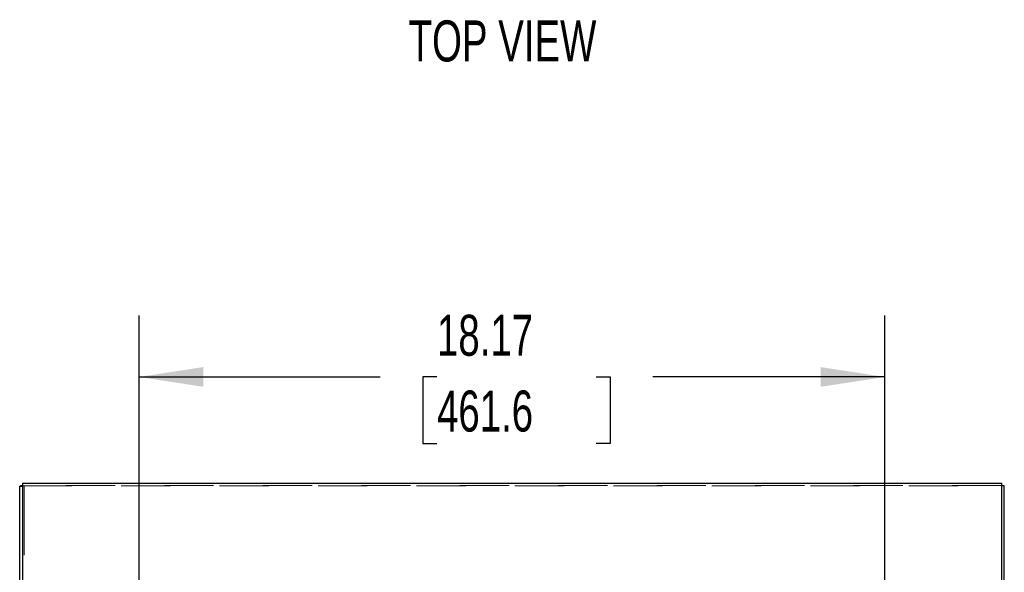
# Model space of a CAD drawing. Header units: inches. Extents: x 0.2 to 10.8, y 0.2 to 8.2.
# Tile 73 of 123: x 2.8 to 4.8, y 5.5 to 6.6. Entities that reach past the tile are written whole.
import ezdxf

# ---------------------------------------------------------------- set-up
doc = ezdxf.new("R2010")
doc.units = ezdxf.units.IN
doc.header["$MEASUREMENT"] = 0
doc.linetypes.add('HIDDEN', pattern=[0.075, 0.05, -0.025])
doc.layers.add('DIMENSIONS', color=140, linetype='Continuous')
doc.layers.add('TEXT', color=140, linetype='Continuous')
doc.styles.add('SLDTEXTSTYLE0', font='TXT', dxfattribs={"width": 0.7})
doc.dimstyles.new('SLDDIMSTYLE0', dxfattribs={"dimtxt": 0.084961, "dimasz": 0.13, "dimexe": 0, "dimexo": 0.0625, "dimgap": 0.02124, "dimtad": 0, "dimtih": 1, "dimtoh": 1, "dimlfac": 12, "dimrnd": 1e-09, "dimzin": 12, "dimdsep": 46, "dimtxsty": 'SLDTEXTSTYLE0', "dimsah": 1, "dimcen": 0.09, "dimadec": 0, "dimazin": 3, "dimtfac": 1, "dimtofl": 0, "dimtmove": 0, "dimatfit": 3, "dimfxl": 0, "dimfrac": 2, "dimtolj": 1, "dimtzin": 12, "dimarcsym": 0})

# ---------------------------------------------------------------- blocks, each defined once
blk = doc.blocks.new('_D_1')
at = {"layer": 'DIMENSIONS'}
for p, q in [((3.0895, 5.1069), (3.0895, 5.985)), ((4.604, 5.1069), (4.604, 5.985)), ((3.0895, 5.86), (3.5793, 5.86)), ((3.6944, 5.86), (3.6659, 5.86)), ((3.6659, 5.86), (3.6659, 5.7249)), ((4.0176, 5.86), (4.0461, 5.86)), ((4.0461, 5.86), (4.0461, 5.7249)), ((4.604, 5.86), (4.1327, 5.86)), ((3.6659, 5.7249), (3.6944, 5.7249)), ((4.0461, 5.7249), (4.0176, 5.7249))]:
    blk.add_line(p, q, dxfattribs=at)
for points in [[(3.0895, 5.86), (3.2195, 5.84), (3.2195, 5.88)], [(4.604, 5.86), (4.474, 5.88), (4.474, 5.84)]]:
    blk.add_solid(points, dxfattribs=at)
at = {"layer": 'DIMENSIONS', "char_height": 0.08333, "attachment_point": 1, "style": 'SLDTEXTSTYLE0'}
for s, insert in [('18.17', (3.6944, 5.9864)), ('461.6', (3.6944, 5.8324))]:
    blk.add_mtext(s, dxfattribs=dict(at, insert=insert))

msp = doc.modelspace()

# ---------------------------------------------------------------- linework, layer by layer
at = {"color": 7, "linetype": 'Continuous', "lineweight": 25}
for p, q in [((2.8527555, 5.6440034), (2.8527555, 5.3483396)), ((2.8527555, 5.6440034), (4.8407555, 5.6440034)), ((4.8407555, 5.6440034), (4.8407555, 5.350163)), ((2.8527555, 5.6371666), (2.8467555, 5.6371666)), ((2.8467555, 5.3435837), (2.8467555, 5.6371666)), ((2.8527555, 5.6385655), (2.8484364, 5.6385655)), ((4.8467555, 5.6385655), (4.8407555, 5.6385655)), ((4.8467555, 5.3435837), (4.8467555, 5.6385655))]:
    msp.add_line(p, q, dxfattribs=at)
at = {"color": 7, "linetype": 'HIDDEN', "lineweight": 18}
for p, q in [((2.8533158, 5.6385655), (2.8527555, 5.6385655)), ((2.8527555, 5.6385655), (4.8407555, 5.6385655)), ((2.8557555, 5.6395189), (2.8557555, 5.6389355)), ((4.8407555, 5.6395189), (2.8557555, 5.6395189)), ((2.8557555, 5.6395189), (2.8557555, 5.6389355)), ((2.8557555, 2.8977542), (2.8557555, 5.6389355)), ((2.8557555, 5.3416339), (2.8557555, 5.6389355))]:
    msp.add_line(p, q, dxfattribs=at)
at = {"color": 7, "linetype": 'Continuous', "lineweight": 25}
for points, knots in [([(2.8467555, 5.6371666), (2.8467555, 5.6373998), (2.8469013, 5.6376329), (2.8474707, 5.6380992), (2.8478942, 5.6383324), (2.8484364, 5.6385655)], [0, 0, 0, 0, 0.5, 0.5, 1, 1, 1, 1]), ([(2.8484364, 5.6385655), (2.8488923, 5.6385964), (2.849804, 5.638658), (2.8513259, 5.6387369), (2.8523785, 5.6387849), (2.8527555, 5.6388022)], [0, 0, 0, 0, 0.390939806, 0.781879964, 1, 1, 1, 1])]:
    msp.add_open_spline(points, degree=3, knots=knots, dxfattribs=at)
at = {"color": 7, "linetype": 'HIDDEN', "lineweight": 18}
for points, knots in [([(2.8527555, 5.6388022), (2.8530472, 5.6388158), (2.8539989, 5.6388602), (2.8550362, 5.6389047), (2.8557555, 5.6389355)], [0, 0, 0, 0, 0.306548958, 1, 1, 1, 1]), ([(2.8557555, 5.6389355), (2.8552806, 5.6388739), (2.8548062, 5.6388122), (2.8539616, 5.6386889), (2.8535921, 5.6386272), (2.8533158, 5.6385655)], [0, 0, 0, 0, 0.5, 0.5, 1, 1, 1, 1])]:
    msp.add_open_spline(points, degree=3, knots=knots, dxfattribs=at)
msp.add_open_spline([(2.8533158, 5.6385655), (2.8529543, 5.6380992), (2.8527555, 5.6376329), (2.8527555, 5.6371666)], degree=3, dxfattribs=at)

# ---------------------------------------------------------------- texts
at = {"layer": 'TEXT', "insert": (3.8274417, 6.5843703), "char_height": 0.08333333, "attachment_point": 2, "style": 'SLDTEXTSTYLE0'}
msp.add_mtext('TOP VIEW', dxfattribs=at)

# ---------------------------------------------------------------- dimensions: what is measured, and where the dimension line sits
at = {"layer": 'DIMENSIONS'}
dim = msp.add_linear_dim(base=(4.603999, 5.8599749), p1=(3.0894713, 5.056871), p2=(4.603999, 5.056871), dimstyle='SLDDIMSTYLE0', dxfattribs=at)
dim.commit()
dim.dimension.update_dxf_attribs({"geometry": '_D_1', "text_midpoint": (3.8559872, 5.8599749), "dimtype": 160})

doc.saveas('drawing.dxf')
